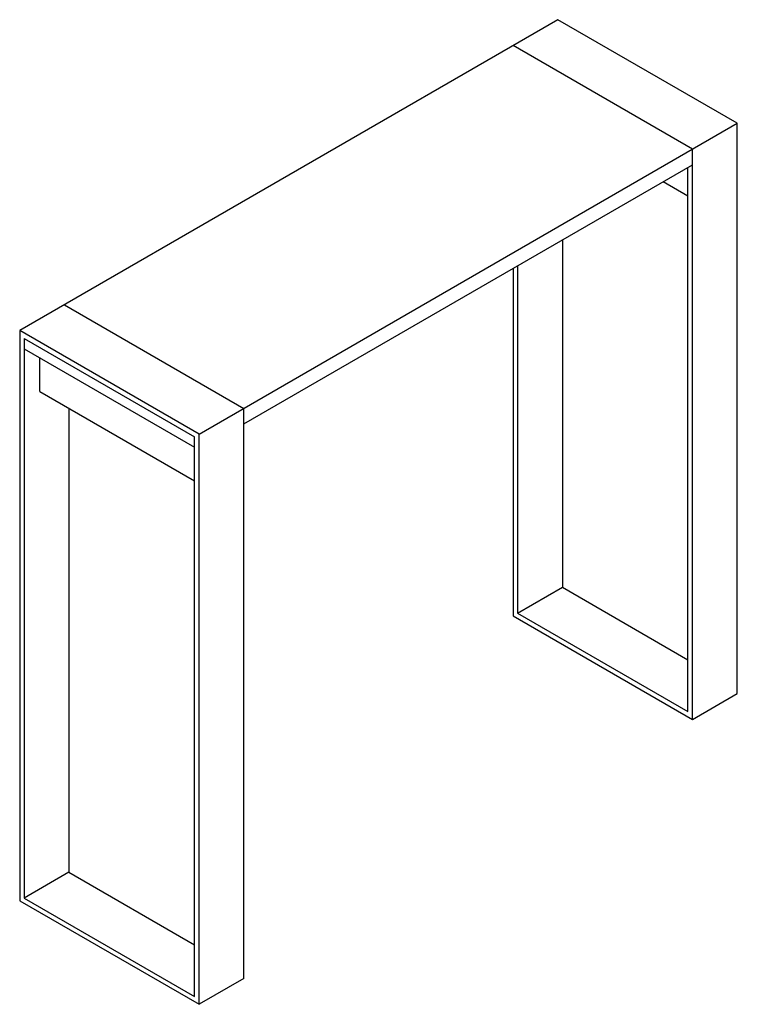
# Paper-space layout '_Isometric' of a CAD drawing. Header units: millimetres. Extents: x -990 to 141, y -1021 to 531.
import ezdxf

# ---------------------------------------------------------------- set-up
doc = ezdxf.new("R2010")
doc.units = ezdxf.units.MM

psp = doc.layouts.new('_Isometric')

# ---------------------------------------------------------------- linework, layer by layer
at = {"color": 7, "linetype": 'Continuous', "lineweight": 25}
for p, q in [((-141.4, 530.7), (-989.9, 40.9)), ((141.4, 367.5), (-141.4, 530.7)), ((70.7, 326.6), (-212.1, 489.9)), ((-707.1, -122.4), (141.4, 367.5)), ((141.4, -530.7), (141.4, 367.5)), ((70.7, -571.6), (70.7, 326.6)), ((-636.4, -106.1), (70.7, 302.1)), ((63.6, -559.3), (63.6, 298.1)), ((24.7, 275.6), (63.6, 253.1)), ((-134.4, 183.8), (-134.4, -363.4)), ((-205.1, 142.9), (-205.1, -404.2)), ((-212.1, 138.9), (-212.1, -408.3)), ((-919.2, 81.7), (-636.4, -81.6)), ((-989.9, 40.9), (-989.9, -857.3)), ((-707.1, -122.4), (-989.9, 40.9)), ((-982.9, 28.6), (-714.2, -126.5)), ((-982.9, 28.6), (-982.9, -853.2)), ((-982.9, 12.3), (-714.2, -142.8)), ((-958.1, -55.1), (-958.1, -2)), ((-958.1, -55.1), (-714.2, -195.9)), ((-912.2, -81.6), (-912.2, -812.4)), ((-636.4, -979.8), (-636.4, -81.6)), ((-707.1, -1020.6), (-707.1, -122.4)), ((-714.2, -1008.3), (-714.2, -126.5)), ((-205.1, -404.2), (-134.4, -363.4)), ((-134.4, -363.4), (63.6, -477.7)), ((-212.1, -408.3), (70.7, -571.6)), ((-205.1, -404.2), (63.6, -559.3)), ((70.7, -571.6), (141.4, -530.7)), ((-912.2, -812.4), (-982.9, -853.2)), ((-912.2, -812.4), (-714.2, -926.7)), ((-982.9, -853.2), (-714.2, -1008.3)), ((-989.9, -857.3), (-707.1, -1020.6)), ((-636.4, -979.8), (-707.1, -1020.6))]:
    psp.add_line(p, q, dxfattribs=at)

doc.saveas('drawing.dxf')
